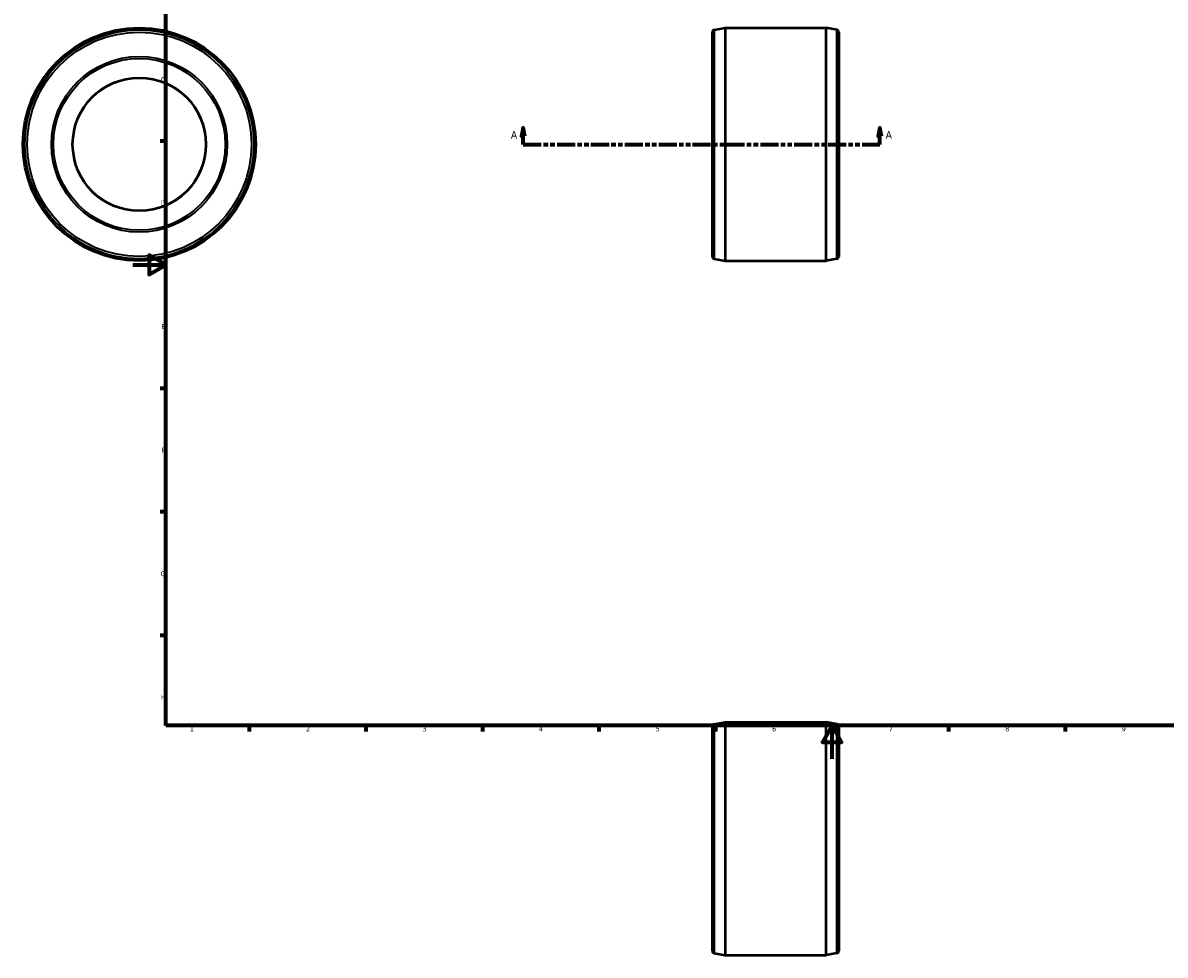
# Model space of a CAD drawing. Header units: millimetres. Extents: x -66 to 1308, y -118 to 921.
# Tile 1 of 4: x -66 to 621, y -118 to 442. Entities that reach past the tile are written whole.
import ezdxf

# ---------------------------------------------------------------- set-up
doc = ezdxf.new("R2010")
doc.units = ezdxf.units.MM
doc.linetypes.add('DOUBLE_DASH_CHAIN', pattern=[1.2403, 0.6614, -0.0827, 0.1654, -0.0827, 0.1654, -0.0827])
for name, color, linetype, lineweight in [('Border (ANSI)', 7, 'Continuous', 70), ('Section Line (ANSI)', 7, 'DOUBLE_DASH_CHAIN', 70), ('Visible (ANSI)', 7, 'Continuous', 50), ('Visible Narrow (ANSI)', 7, 'Continuous', 35)]:
    doc.layers.add(name, color=color, linetype=linetype, lineweight=lineweight)
doc.styles.add('Label Text (ANSI)', font='tahoma.ttf')
doc.styles.add('Note Text (ANSI)', font='tahoma.ttf')

# ---------------------------------------------------------------- blocks, each defined once
blk = doc.blocks.new('Borders Default Border')
at = {"layer": 'Border (ANSI)'}
for p, q in [((20, 371.25), (16.55, 371.25)), ((20, 222.75), (16.55, 222.75)), ((20, 148.5), (16.55, 148.5)), ((20, 74.25), (16.55, 74.25)), ((70.08, 20), (70.08, 16.55)), ((140.17, 20), (140.17, 16.55)), ((210.25, 20), (210.25, 16.55)), ((280.33, 20), (280.33, 16.55)), ((350.42, 20), (350.42, 16.55)), ((490.58, 20), (490.58, 16.55)), ((560.67, 20), (560.67, 16.55))]:
    blk.add_line(p, q, dxfattribs=at)
at = {"layer": 'Border (ANSI)', "flags": 128}
for points in [[(20, 20), (20, 574), (821, 574), (821, 20), (20, 20)], [(0, 297), (20, 297), (10, 302.77), (10, 291.23), (20, 297)], [(420.5, 0), (420.5, 20), (414.73, 10), (426.27, 10), (420.5, 20)]]:
    blk.add_lwpolyline(points, dxfattribs=at)
at = {"layer": 'Border (ANSI)', "char_height": 3.05, "attachment_point": 7, "style": 'Note Text (ANSI)'}
for s, insert in [('C', (16.95, 406.8)), ('D', (16.96, 332.6)), ('E', (17.21, 258.35)), ('F', (17.29, 184.1)), ('G', (16.81, 109.79)), ('H', (16.97, 35.6)), ('2', (104.2, 16.55)), ('1', (34.35, 16.55)), ('3', (174.26, 16.49)), ('4', (244.23, 16.55)), ('5', (314.48, 16.49)), ('6', (384.49, 16.49)), ('7', (454.6, 16.55)), ('8', (524.63, 16.48)), ('9', (594.7, 16.49))]:
    blk.add_mtext(s, dxfattribs=dict(at, insert=insert))
blk = doc.blocks.new('2dTransSection0')
at = {"layer": 'Section Line (ANSI)', "linetype": 'Continuous'}
for p, q in [((234.78, 379.43), (233.78, 374.43)), ((234.78, 374.43), (234.78, 379.43)), ((235.78, 374.43), (234.78, 379.43)), ((449.28, 379.43), (448.28, 374.43)), ((449.28, 374.43), (449.28, 379.43)), ((450.28, 374.43), (449.28, 379.43)), ((233.78, 374.43), (235.78, 374.43)), ((234.78, 369.43), (234.78, 374.43)), ((448.28, 374.43), (450.28, 374.43)), ((449.28, 369.43), (449.28, 374.43)), ((234.78, 369.43), (245.55, 369.43)), ((438.51, 369.43), (449.28, 369.43))]:
    blk.add_line(p, q, dxfattribs=at)
at = {"layer": 'Section Line (ANSI)', "linetype": 'DOUBLE_DASH_CHAIN', "ltscale": 16.425734}
blk.add_line((234.78, 369.43), (449.28, 369.43), dxfattribs=at)
at = {"layer": 'Section Line (ANSI)', "linetype": 'Continuous', "flags": 128}
for points in [[(235.78, 374.43), (234.78, 379.43), (233.78, 374.43), (235.78, 374.43)], [(450.28, 374.43), (449.28, 379.43), (448.28, 374.43), (450.28, 374.43)]]:
    blk.add_lwpolyline(points, dxfattribs=at)
at = {"layer": 'Section Line (ANSI)'}
for points in [[(235.78, 374.43), (234.78, 379.43), (233.78, 374.43), (235.78, 374.43)], [(450.28, 374.43), (449.28, 379.43), (448.28, 374.43), (450.28, 374.43)]]:
    blk.add_solid(points, dxfattribs=at)
at = {"layer": 'Section Line (ANSI)', "char_height": 4.57, "attachment_point": 7, "style": 'Label Text (ANSI)'}
for insert in [(227.42, 372.93), (452.75, 372.93)]:
    blk.add_mtext('A', dxfattribs=dict(at, insert=insert))

msp = doc.modelspace()

# ---------------------------------------------------------------- linework, layer by layer
at = {"layer": 'Visible (ANSI)'}
for p, q in [((348.531, 301.993), (348.531, 436.862)), ((349.678, 438.239), (356.131, 439.427)), ((356.131, 439.427), (416.931, 439.427)), ((356.131, 439.427), (356.131, 299.427)), ((416.931, 299.427), (416.931, 439.427)), ((423.385, 438.239), (416.931, 439.427)), ((424.531, 436.862), (424.531, 301.993)), ((349.678, 300.616), (356.131, 299.427)), ((356.131, 299.427), (416.931, 299.427)), ((423.385, 300.616), (416.931, 299.427)), ((349.678, 20.84), (356.131, 22.029)), ((356.131, 22.029), (416.931, 22.029)), ((356.131, 22.029), (356.131, -117.971)), ((416.931, -117.971), (416.931, 22.029)), ((423.385, 20.84), (416.931, 22.029)), ((348.531, -115.406), (348.531, 19.463)), ((424.531, 19.463), (424.531, -115.406)), ((349.678, -116.782), (356.131, -117.971)), ((356.131, -117.971), (416.931, -117.971)), ((423.385, -116.782), (416.931, -117.971))]:
    msp.add_line(p, q, dxfattribs=at)
for radius in [70, 40.05]:
    msp.add_circle((3.959, 369.427), radius, dxfattribs=at)
for centre, start, end in [((349.931, 436.862), 100.437475, 180), ((423.131, 436.862), 0, 79.562525), ((349.931, 301.993), 180, 259.562525), ((423.131, 301.993), 280.437475, 0), ((349.931, 19.463), 100.437475, 180), ((423.131, 19.463), 0, 79.562525), ((349.931, -115.406), 180, 259.562525), ((423.131, -115.406), 280.437475, 0)]:
    msp.add_arc(centre, 1.4, start, end, dxfattribs=at)
at = {"layer": 'Visible Narrow (ANSI)'}
for p, q in [((349.678, 437.391), (349.678, 301.463)), ((423.385, 301.463), (423.385, 437.391)), ((349.678, 19.993), (349.678, -115.935)), ((423.385, -115.935), (423.385, 19.993))]:
    msp.add_line(p, q, dxfattribs=at)
for radius in [68.811, 67.434, 52.823, 51.622, 40.249]:
    msp.add_circle((3.959, 369.427), radius, dxfattribs=at)

# ---------------------------------------------------------------- block references
msp.add_blockref('Borders Default Border', (0, 0))
at = {"layer": 'Section Line (ANSI)'}
msp.add_blockref('2dTransSection0', (0, 0), dxfattribs=at)

doc.saveas('drawing.dxf')
